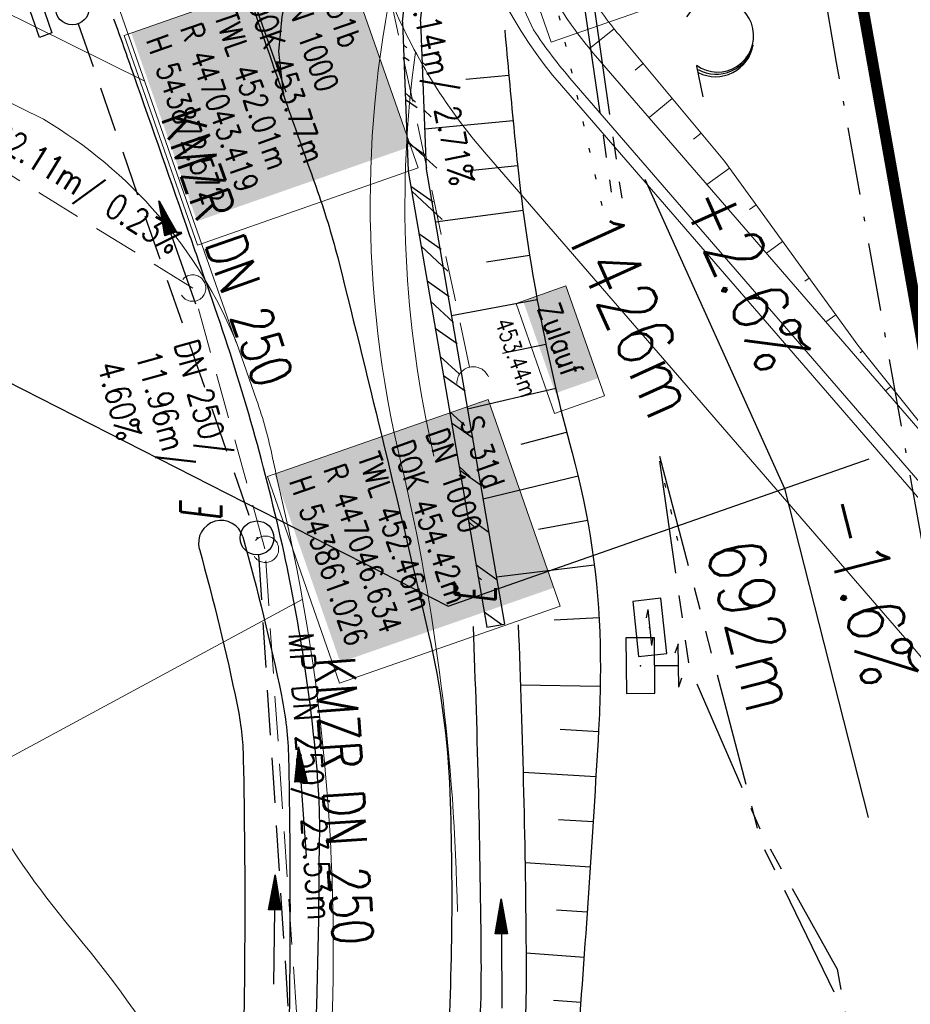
# Model space of a CAD drawing. Extents: x 446740 to 447511, y 442825 to 444215.
# Tile 59 of 94: x 447036 to 447076, y 443840 to 443884. Entities that reach past the tile are written whole.
import ezdxf
from ezdxf.enums import TextEntityAlignment as Align

# ---------------------------------------------------------------- set-up
doc = ezdxf.new("R2010")
doc.units = 0
doc.header["$LTSCALE"] = 2
doc.header["$MEASUREMENT"] = 0
for name, pattern in [('AUSGEZOGEN', [0]), ('BAB-FM2', [2.6, 1.5, -0.5, 0.1, -0.5]), ('GESTRICH-X2', [1.5, 1, -0.5]), ('PHANTOMX2', [5, 2.5, -0.5, 0.5, -0.5, 0.5, -0.5]), ('PUNKTX2_STR', [0.6, 0.1, -0.5])]:
    doc.linetypes.add(name, pattern=pattern)
doc.layers.get('0').update_dxf_attribs({"linetype": 'AUSGEZOGEN'})
for name, color, linetype in [('205-GRENZL-BAB', 7, 'AUSGEZOGEN'), ('ANMERKUNG', 7, 'CONTINUOUS'), ('BAB_FM', 5, 'BAB-FM2'), ('Beschriftung', 7, 'CONTINUOUS'), ('BOESCHG', 250, 'AUSGEZOGEN'), ('DB-Bestand', 8, 'CONTINUOUS'), ('FBRTOP', 250, 'AUSGEZOGEN'), ('Hintergrund', 7, 'CONTINUOUS'), ('Hintergrundplan', 7, 'CONTINUOUS'), ('KANAL', 7, 'GESTRICH-X2'), ('Lichtwellenleiter COLT', 46, 'PHANTOMX2'), ('Lichtwellenleiter GLH', 46, 'PHANTOMX2'), ('MULDE', 250, 'AUSGEZOGEN'), ('NUTZUNG', 8, 'PUNKTX2_STR'), ('NZ', 250, 'AUSGEZOGEN'), ('PFEIL', 7, 'CONTINUOUS'), ('PFEILTOP', 200, 'AUSGEZOGEN'), ('Rinne', 200, 'CONTINUOUS'), ('SCHSYMBOL', 200, 'AUSGEZOGEN'), ('SIGNATUR', 4, 'AUSGEZOGEN'), ('STRASSE', 250, 'AUSGEZOGEN'), ('TEXTO', 4, 'CONTINUOUS'), ('WALD', 8, 'AUSGEZOGEN')]:
    doc.layers.add(name, color=color, linetype=linetype)
doc.styles.add('11', font='txt_____.ttf', dxfattribs={"width": 0.8, "height": 1})
doc.styles.add('6', font='txt_____.ttf', dxfattribs={"width": 0.8, "height": 1})
doc.styles.add('8', font='txt_____.ttf', dxfattribs={"width": 0.8, "height": 1})
doc.styles.add('ROMANS', font='romans.shx', dxfattribs={"width": 0.8})

# ---------------------------------------------------------------- blocks, each defined once
blk = doc.blocks.new('GST')
at = {"color": 0}
blk.add_circle((0, 0), 0.75, dxfattribs=at)
blk.add_point((0, 0), dxfattribs=at)
blk = doc.blocks.new('17')
blk.add_lwpolyline([(-0.755, -1.218), (0.748, -1.218), (0.748, -1.801), (-0.755, -1.801)], close=True)
blk.add_blockref('GST', (0, 0))
blk = doc.blocks.new('10')
blk.add_blockref('GST', (0, 0))
blk = doc.blocks.new('PFEIL2')
at = {"color": 0}
for p, q in [((0.88, 0.002), (-2.401, -0.012)), ((0.881, -0.271), (0.879, 0.276)), ((0.879, 0.276), (2.429, 0.009)), ((0.911, 0.27), (0.879, 0.265)), ((0.965, 0.261), (0.879, 0.246)), ((1.019, 0.252), (0.879, 0.228)), ((1.073, 0.242), (0.879, 0.209)), ((1.127, 0.233), (0.879, 0.191)), ((1.181, 0.224), (0.879, 0.172)), ((1.235, 0.214), (0.879, 0.154)), ((1.289, 0.205), (0.879, 0.135)), ((1.343, 0.196), (0.879, 0.117)), ((1.397, 0.187), (0.879, 0.098)), ((1.451, 0.177), (0.879, 0.08)), ((1.505, 0.168), (0.879, 0.061)), ((1.559, 0.159), (0.88, 0.043)), ((1.613, 0.149), (0.88, 0.024)), ((1.668, 0.14), (0.88, 0.006)), ((1.722, 0.131), (0.88, -0.013)), ((1.776, 0.121), (0.88, -0.031)), ((1.83, 0.112), (0.88, -0.05)), ((1.884, 0.103), (0.88, -0.068)), ((1.938, 0.094), (0.88, -0.087)), ((1.992, 0.084), (0.88, -0.105)), ((2.046, 0.075), (0.88, -0.124)), ((2.1, 0.066), (0.88, -0.142)), ((2.154, 0.056), (0.88, -0.161)), ((2.208, 0.047), (0.88, -0.179)), ((2.262, 0.038), (0.881, -0.198)), ((2.316, 0.029), (0.881, -0.216)), ((2.37, 0.019), (0.881, -0.235)), ((2.424, 0.01), (0.881, -0.253)), ((2.429, 0.009), (0.881, -0.271))]:
    blk.add_line(p, q, dxfattribs=at)
blk = doc.blocks.new('KS')
for p, q in [((-1.142, 0), (1.135, 0)), ((-1.142, 0), (-0.637, -0.151)), ((0.631, 0.151), (1.135, 0))]:
    blk.add_line(p, q)
blk.add_lwpolyline([(-1.762, -0.888), (1.737, -0.883), (1.735, 0.913), (-1.765, 0.908)], close=True)
blk.add_point((0, 0))
blk.add_point((0, 0))
blk = doc.blocks.new('SK')
for p, q in [((0.816, 2.58), (1.384, 2.379)), ((-1.353, 2.373), (1.384, 2.379)), ((-1.347, 2.379), (-0.78, 2.178)), ((-0.006, 0.873), (0, 2.373))]:
    blk.add_line(p, q)
blk.add_lwpolyline([(-1.761, -0.906), (1.738, -0.908), (1.74, 0.888), (-1.76, 0.89)], close=True)
blk.add_point((0, 0))
blk = doc.blocks.new('LW')
at = {"color": 0}
blk.add_line((1.183, 0.003), (2.575, 0.003), dxfattribs=at)
for centre, radius, start, end in [((0.065, 1.189), 1.6, 312.7202, 226.7249), ((0.169, 1.08), 1.681, 321.1992, 68.9844), ((0.083, 1.129), 1.668, 319.2916, 65.2101)]:
    blk.add_arc(centre, radius, start, end, dxfattribs=at)
blk = doc.blocks.new('Schacht')
at = {"color": 18, "lineweight": 9, "true_color": 0x000000}
blk.add_circle((0, 0), 0.779, dxfattribs=at)
blk = doc.blocks.new('Ein-_Auslauf')
at = {"color": 18, "lineweight": 9, "true_color": 0x000000}
blk.add_lwpolyline([(-0.700676, -0.583948, -0.816874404), (0.724419, -0.589597)], format="xyb", dxfattribs=at)

msp = doc.modelspace()

# ---------------------------------------------------------------- hatches: boundary and pattern name
at = {"layer": 'PFEILTOP'}
h = msp.add_hatch(dxfattribs=at)
h.set_pattern_fill('_USER', color=256, scale=1.5, angle=45, style=0, pattern_type=0)
h.set_pattern_definition([(317.184, (447053.9302, 443881.9871), (1.01947, 1.10031), [])])
edge = h.paths.add_edge_path()
edge.add_line((447053.861, 443883.81), (447054.111, 443877.255))
edge.add_line((447053.061, 443883.78), (447053.313, 443877.171))
edge.add_line((447053.313, 443877.171), (447056.783, 443857.016))
h = msp.add_hatch(dxfattribs=at)
h.set_pattern_fill('_USER', color=256, scale=1.5, angle=45, style=0, pattern_type=0)
h.set_pattern_definition([(324.767, (447054.3525, 443875.85), (0.86535, 1.22522), [])])
edge = h.paths.add_edge_path()
edge.add_line((447054.111, 443877.255), (447057.571, 443857.152))
edge.add_line((447053.061, 443883.78), (447053.313, 443877.171))
edge.add_line((447053.313, 443877.171), (447056.783, 443857.016))
edge.add_line((447056.783, 443857.016), (447057.571, 443857.152))

# ---------------------------------------------------------------- linework, layer by layer
at = {"layer": '205-GRENZL-BAB', "const_width": 0.5, "flags": 128}
msp.add_lwpolyline([(447056.378, 443980.492), (447079.239, 443851.558)], dxfattribs=at)
at = {"layer": 'BAB_FM', "flags": 128}
msp.add_lwpolyline([(447068.363, 443904.719), (447072.235, 443881.978), (447080.486, 443835.731), (447091.899, 443799.743), (447102.4, 443769.403), (447103.766, 443741.276), (447096.969, 443730.422), (447073.729, 443711.697), (447072.383, 443704.87), (447075.273, 443696.844), (447077.284, 443691.093), (447081.863, 443681.701), (447088.041, 443663.733), (447113.34, 443592.99), (447114.702, 443588.905)], dxfattribs=at)
at = {"layer": 'Beschriftung', "color": 18, "lineweight": 9, "true_color": 0x000000}
for points in [[(447066.15, 443895.552), (447069.387, 443886.284), (447059.632, 443882.877), (447056.395, 443892.144), (447066.15, 443895.552)], [(447050.511, 443886.584), (447053.748, 443877.316), (447043.993, 443873.908), (447040.755, 443883.176), (447050.511, 443886.584)], [(447060.279, 443872.104), (447061.988, 443867.239), (447059.786, 443866.466), (447058.078, 443871.33), (447060.279, 443872.104)], [(447056.844, 443867.081), (447060.035, 443857.947), (447050.28, 443854.539), (447047.089, 443863.673), (447056.844, 443867.081)]]:
    msp.add_lwpolyline(points, close=True, dxfattribs=at)
at = {"layer": 'BOESCHG'}
for p, q in [((447055.865, 443881.234), (447057.763, 443881.41)), ((447054.042, 443879.049), (447057.95, 443879.419)), ((447056.152, 443877.214), (447058.15, 443877.429)), ((447054.511, 443874.928), (447058.389, 443875.444)), ((447056.772, 443873.163), (447058.677, 443873.464)), ((447055.222, 443870.797), (447059.013, 443871.493)), ((447057.488, 443869.131), (447059.399, 443869.531)), ((447055.934, 443866.661), (447059.833, 443867.578)), ((447058.303, 443865.111), (447060.315, 443865.637)), ((447056.619, 443862.685), (447060.823, 443863.703)), ((447059.077, 443861.353), (447061.238, 443861.747)), ((447057.213, 443859.235), (447061.54, 443859.77)), ((447061.75, 443857.427), (447059.768, 443857.33)), ((447058.275, 443854.465), (447061.802, 443854.407)), ((447060.031, 443852.505), (447061.727, 443852.409)), ((447058.39, 443850.605), (447061.611, 443850.412)), ((447059.963, 443848.512), (447061.488, 443848.416)), ((447058.476, 443846.609), (447061.36, 443846.42)), ((447059.866, 443844.518), (447061.226, 443844.424)), ((447058.526, 443842.612), (447061.087, 443842.429)), ((447059.729, 443840.525), (447060.941, 443840.435))]:
    msp.add_line(p, q, dxfattribs=at)
at = {"layer": 'BOESCHG', "flags": 128}
msp.add_lwpolyline([(447062.656, 443990.75, 0.00045), (447067.321, 443961.064, 0.000887), (447069.727, 443946.02, 0.000001), (447073.577, 443922.212, -0.000001), (447076.766, 443902.495, -0.000149), (447078.209, 443893.553, -0.000062), (447081.684, 443871.969)], format="xyb", dxfattribs=at)
at = {"layer": 'BOESCHG'}
msp.add_lwpolyline([(447057.58, 443883.402, 0.001135), (447057.977, 443879.12, 0.002966), (447058.143, 443877.483, 0.040248), (447060.561, 443864.717, -0.061358), (447061.795, 443856.265, -0.019821), (447061.73, 443852.472, -0.005211), (447060.761, 443838.08, -0.014895), (447057.641, 443809.153, 0.017804), (447055.172, 443784.936, 0.015344), (447054.925, 443777.947, 0.004096), (447055.018, 443751.754, 0.026542), (447055.452, 443745.073, 0.012024), (447057.541, 443730.451)], format="xyb", dxfattribs=at)
at = {"layer": 'DB-Bestand', "linetype": 'Continuous'}
msp.add_line((447035.362, 443916.183), (447047.907, 443880.685), dxfattribs=at)
at = {"layer": 'FBRTOP', "color": 0, "const_width": 0.5}
for points in [[(447118.971, 443523.408, 0), (447120.057, 443520.305, 0.000001), (447128.316, 443496.708, -0.000001), (447136.574, 443473.112)], [(446961.367, 443973.726, -0.000008), (446963.147, 443968.64, -0.000007), (446967.276, 443956.841, 0.000013), (446971.405, 443945.042, 0.000013), (446975.535, 443933.245, -0.000019), (446979.664, 443921.447, -0.000006), (446983.793, 443909.648, 0.000004), (446987.922, 443897.849, 0.000002), (447000.31, 443862.454, 0.000002), (447012.697, 443827.06, 0.000004), (447025.085, 443791.665, -0.000006), (447037.473, 443756.271, 0), (447039.084, 443751.668, 0.000003)], [(446950.07, 443969.773, 0.000089), (446952.953, 443961.485, 0.000026), (446968.558, 443916.655, 0.000443), (446969.471, 443914.039, 0.00013), (446975.672, 443896.342, -0.000082), (446985.547, 443868.172, -0.00001), (446990.142, 443855.056, -0.000011), (446994.25, 443843.328, -0.000533), (447001.752, 443821.837, 0.000455), (447010.521, 443796.702, 0.000701), (447018.513, 443773.963, -0.000624), (447027.494, 443748.425, -0.000234), (447028.928, 443744.324, 0.000022), (447043.87, 443701.542, 0.000434), (447045.613, 443696.566, 0.000135), (447051.241, 443680.557)]]:
    msp.add_lwpolyline(points, format="xyb", dxfattribs=at)
at = {"layer": 'FBRTOP', "color": 0}
msp.add_lwpolyline([(446964.221, 443974.725, 0.000003), (446967.365, 443965.643, 0.00002), (446968.622, 443962.013, 0.001124), (446976.568, 443939.234, -0.000442), (446996.834, 443881.391), (447012.742, 443835.838, 0.000388), (447024.088, 443803.43, 0.00025), (447041.743, 443753.205)], format="xyb", dxfattribs=at)
at = {"layer": 'Hintergrund', "color": 254, "lineweight": 18, "true_color": 0xcccccc}
for p, q in [((447045.711, 443869.598), (447006.999, 443980.103)), ((447018.739, 443892.537), (447041.665, 443881.145)), ((447037.179, 443879.466), (447020.226, 443887.89)), ((447062.416, 443883.464), (447061.321, 443882.599)), ((447063.695, 443881.926), (447063.347, 443881.636)), ((447064.978, 443880.392), (447063.96, 443879.541)), ((447066.261, 443878.858), (447065.93, 443878.582)), ((447067.523, 443877.307), (447066.522, 443876.583)), ((447068.695, 443875.687), (447068.409, 443875.48)), ((447069.868, 443874.067), (447069.15, 443873.547)), ((447071.041, 443872.447), (447070.848, 443872.308)), ((447072.213, 443870.827), (447071.778, 443870.512)), ((447045.717, 443869.6), (447046.604, 443867.069)), ((447073.399, 443869.217), (447073.301, 443869.138)), ((447074.65, 443867.656), (447074.414, 443867.467))]:
    msp.add_line(p, q, dxfattribs=at)
for points in [[(447055.484, 443844.447, 0.05367), (447053.005, 443864.239, -0.120248), (447053.041, 443887.365), (447058.177, 443908.825, 0.144021), (447057.311, 443925.735), (447036.214, 443985.944)], [(447087.266, 443842.904, 0.118379), (447078.675, 443859.49), (447060.086, 443880.961, -0.24167), (447055.756, 443898.707)], [(447058.855, 443883.427, -0.166149), (447056.728, 443898.474)], [(447049.691, 443835.503), (447049.138, 443828.375), (447048.764, 443824.904, 0.097186), (447038.458, 443843.63, -0.09023), (447031.382, 443856.077), (447020.225, 443887.89)], [(447082.897, 443841.825, 0.118379), (447075.273, 443856.545), (447056.684, 443878.016, -0.082189), (447052.505, 443884.838)], [(447054.452, 443864.581, -0.092502), (447053.635, 443882.436)], [(447045.717, 443869.6, 0.163866), (447037.179, 443879.466)], [(447047.315, 443864.502, 0.033334), (447046.604, 443867.069)], [(447049.691, 443835.503, 0.079036), (447047.653, 443862.976, -0.007043), (447047.315, 443864.502)]]:
    msp.add_lwpolyline(points, format="xyb", dxfattribs=at)
for points in [[(447079.654, 443861.414), (447073.187, 443869.482), (447067.301, 443877.614), (447062.648, 443883.178), (447062.551, 443883.295), (447062.455, 443883.414), (447062.361, 443883.533), (447062.267, 443883.653), (447062.175, 443883.774), (447062.084, 443883.896), (447061.994, 443884.018), (447061.905, 443884.142), (447061.818, 443884.266), (447061.731, 443884.391), (447061.689, 443884.452), (447061.646, 443884.516), (447061.561, 443884.643), (447061.478, 443884.77), (447061.397, 443884.898), (447061.316, 443885.026)], [(447079.654, 443861.414), (447061.598, 443882.27), (447061.491, 443882.395), (447061.385, 443882.521), (447061.28, 443882.648), (447061.176, 443882.776), (447061.073, 443882.905), (447060.972, 443883.035), (447060.871, 443883.166), (447060.772, 443883.298), (447060.674, 443883.43), (447060.578, 443883.564), (447060.531, 443883.629), (447060.482, 443883.698), (447060.388, 443883.834), (447060.295, 443883.97), (447060.203, 443884.107), (447060.113, 443884.244)], [(447078.503, 443860.452), (447060.464, 443881.288), (447060.348, 443881.423), (447060.233, 443881.56), (447060.119, 443881.698), (447060.007, 443881.836), (447059.895, 443881.976), (447059.786, 443882.117), (447059.677, 443882.259), (447059.569, 443882.401), (447059.463, 443882.545), (447059.359, 443882.69), (447059.308, 443882.761), (447059.255, 443882.836), (447059.153, 443882.982), (447059.052, 443883.13), (447058.953, 443883.278), (447058.855, 443883.427)]]:
    msp.add_lwpolyline(points, dxfattribs=at)
at = {"layer": 'Hintergrundplan', "color": 254, "lineweight": 18, "true_color": 0xcccccc}
for p, q in [((447045.711, 443869.598), (447006.999, 443980.103)), ((447018.739, 443892.537), (447041.665, 443881.145)), ((447037.179, 443879.466), (447020.226, 443887.89)), ((447062.416, 443883.464), (447061.321, 443882.599)), ((447063.695, 443881.926), (447063.347, 443881.636)), ((447064.978, 443880.392), (447063.96, 443879.541)), ((447066.261, 443878.858), (447065.93, 443878.582)), ((447067.523, 443877.307), (447066.522, 443876.583)), ((447068.695, 443875.687), (447068.409, 443875.48)), ((447069.868, 443874.067), (447069.15, 443873.547)), ((447071.041, 443872.447), (447070.848, 443872.308)), ((447072.213, 443870.827), (447071.778, 443870.512)), ((447045.717, 443869.6), (447046.604, 443867.069)), ((447073.399, 443869.217), (447073.301, 443869.138)), ((447074.65, 443867.656), (447074.414, 443867.467)), ((447033.934, 443850.3), (447048.629, 443858.233))]:
    msp.add_line(p, q, dxfattribs=at)
for points in [[(447055.484, 443844.447, 0.05367), (447053.005, 443864.239, -0.120248), (447053.041, 443887.365), (447058.177, 443908.825, 0.144021), (447057.311, 443925.735), (447036.214, 443985.944)], [(447087.266, 443842.904, 0.118379), (447078.675, 443859.49), (447060.086, 443880.961, -0.24167), (447055.756, 443898.707)], [(447058.855, 443883.427, -0.166149), (447056.728, 443898.474)], [(447049.691, 443835.503), (447049.138, 443828.375), (447048.764, 443824.904, 0.097186), (447038.458, 443843.63, -0.09023), (447031.382, 443856.077), (447020.225, 443887.89)], [(447082.897, 443841.825, 0.118379), (447075.273, 443856.545), (447056.684, 443878.016, -0.082189), (447052.505, 443884.838)], [(447054.452, 443864.581, -0.092502), (447053.635, 443882.436)], [(447045.717, 443869.6, 0.163866), (447037.179, 443879.466)], [(447047.315, 443864.502, 0.033334), (447046.604, 443867.069)], [(447049.691, 443835.503, 0.079036), (447047.653, 443862.976, -0.007043), (447047.315, 443864.502)]]:
    msp.add_lwpolyline(points, format="xyb", dxfattribs=at)
for points in [[(447079.654, 443861.414), (447073.187, 443869.482), (447067.301, 443877.614), (447062.648, 443883.178), (447062.551, 443883.295), (447062.455, 443883.414), (447062.361, 443883.533), (447062.267, 443883.653), (447062.175, 443883.774), (447062.084, 443883.896), (447061.994, 443884.018), (447061.905, 443884.142), (447061.818, 443884.266), (447061.731, 443884.391), (447061.689, 443884.452), (447061.646, 443884.516), (447061.561, 443884.643), (447061.478, 443884.77), (447061.397, 443884.898), (447061.316, 443885.026)], [(447079.654, 443861.414), (447061.598, 443882.27), (447061.491, 443882.395), (447061.385, 443882.521), (447061.28, 443882.648), (447061.176, 443882.776), (447061.073, 443882.905), (447060.972, 443883.035), (447060.871, 443883.166), (447060.772, 443883.298), (447060.674, 443883.43), (447060.578, 443883.564), (447060.531, 443883.629), (447060.482, 443883.698), (447060.388, 443883.834), (447060.295, 443883.97), (447060.203, 443884.107), (447060.113, 443884.244)], [(447078.503, 443860.452), (447060.464, 443881.288), (447060.348, 443881.423), (447060.233, 443881.56), (447060.119, 443881.698), (447060.007, 443881.836), (447059.895, 443881.976), (447059.786, 443882.117), (447059.677, 443882.259), (447059.569, 443882.401), (447059.463, 443882.545), (447059.359, 443882.69), (447059.308, 443882.761), (447059.255, 443882.836), (447059.153, 443882.982), (447059.052, 443883.13), (447058.953, 443883.278), (447058.855, 443883.427)]]:
    msp.add_lwpolyline(points, dxfattribs=at)
at = {"layer": 'KANAL', "color": 92, "lineweight": 9, "true_color": 0x00b400}
for p, q in [((447056.024, 443868.511, 453.443), (447048.464, 443903.855, 454.391)), ((447043.782, 443872.004, 453.751), (447025.001, 443883.662)), ((447046.975, 443860.482, 454.423), (447043.782, 443872.004, 453.751)), ((447048.575, 443837.004, 454.463), (447046.975, 443860.482, 454.423))]:
    msp.add_line(p, q, dxfattribs=at)
at = {"layer": 'KANAL'}
for p, q in [((447038.719, 443883.688), (447046.375, 443861.656)), ((447046.688, 443860.219), (447048.125, 443838.281))]:
    msp.add_line(p, q, dxfattribs=at)
at = {"layer": 'Lichtwellenleiter COLT', "flags": 128}
for points in [[(447057.385, 443914.479), (447060.02, 443891.99), (447062.289, 443876.251)], [(447064.422, 443864.573), (447068.91, 443847.52), (447072.67, 443839.81), (447077.26, 443813.73), (447077.84, 443780.36), (447075.72, 443742.94), (447074.53, 443724.68), (447075.39, 443709.36), (447080.92, 443680.16), (447086.78, 443661.15), (447091.97, 443646.45), (447103.37, 443614.36), (447120.37, 443564.47), (447134.53, 443522.63), (447135.945, 443518.731), (447149.92, 443480.21), (447172.73, 443414.51), (447188.84, 443369.58), (447210.94, 443306.43), (447229.77, 443252.99), (447235.06, 443236.42), (447240.37, 443221.29), (447249.63, 443193.81), (447256.61, 443173.59), (447271.46, 443133.27), (447287.88, 443081.86), (447309.84, 443012.75), (447321.17, 442970.28), (447336.85, 442908.82), (447338.173, 442903.098)]]:
    msp.add_lwpolyline(points, dxfattribs=at)
at = {"layer": 'Lichtwellenleiter GLH', "flags": 128}
for points in [[(447056.118, 443914.11), (447057.794, 443907.87), (447061.362, 443885.636), (447062.752, 443875.974)], [(447064.425, 443864.352), (447065.727, 443855.302), (447068.997, 443847.784), (447072.274, 443841.889), (447077.231, 443815.469), (447078.194, 443786.822), (447077.093, 443765.202), (447087.419, 443659.693), (447115.326, 443580.92)]]:
    msp.add_lwpolyline(points, dxfattribs=at)
at = {"layer": 'MULDE'}
for points in [[(447046.002, 443861.001, -0.01688), (447047.706, 443853.991, -0.046257), (447048.02, 443851.211, -0.009394), (447048.033, 443838.775, -0.02362)], [(447056.178, 443857.044, -0.008107), (447056.529, 443842.276, -0.022848), (447056.332, 443837.116, -0.010223), (447054.219, 443816.935, 0.023631)]]:
    msp.add_lwpolyline(points, format="xyb", dxfattribs=at)
at = {"layer": 'MULDE', "flags": 128}
for points in [[(447044.076, 443860.463, -0.01688), (447045.748, 443853.584, -0.046257), (447046.02, 443851.171, -0.011956), (447045.956, 443835.441, -0.02362), (447045.362, 443827.567, -0.004796), (447044.27, 443819.344, 0.002623), (447042.202, 443804.272, 0.006731), (447041.489, 443798.247, 0.003342), (447040.303, 443786.126, 0.003342)], [(447058.176, 443857.124, -0.008107), (447058.528, 443842.291, -0.022848), (447058.324, 443836.948, -0.015678), (447054.734, 443805.915, 0.023631), (447052.692, 443785.419, 0.012337), (447052.427, 443775.736, 0.005092), (447052.603, 443752.173, 0.034346), (447053.253, 443744.658, 0.016394), (447056.242, 443728.931, 0.016394)]]:
    msp.add_lwpolyline(points, format="xyb", dxfattribs=at)
at = {"layer": 'MULDE'}
msp.add_arc((447045.039, 443860.732), 1, 15.5978, 195.5978, dxfattribs=at)
at = {"layer": 'NUTZUNG', "flags": 128}
for points in [[(447061.882, 443875.656), (447059.624, 443885.65), (447056.894, 443914.013)], [(447065.228, 443860.845), (447064.466, 443864.219)]]:
    msp.add_lwpolyline(points, dxfattribs=at)
at = {"layer": 'NZ'}
for p, q in [((447063.775, 443876.812), (447069.947, 443863.141)), ((447035.536, 443867.903), (447055.081, 443857.936)), ((447055.081, 443857.936), (447073.694, 443864.453)), ((447069.947, 443863.141), (447073.651, 443848.605))]:
    msp.add_line(p, q, dxfattribs=at)
at = {"layer": 'Rinne'}
for points in [[(447053.061, 443883.78, 0.007215), (447053.459, 443887.941, 0.018758), (447053.529, 443889.548, 0.002508), (447053.537, 443899.313, 0.016328), (447053.482, 443900.813, 0.000879), (447053.248, 443904.087, 0.000308), (447052.559, 443913.436, 0.00071), (447051.828, 443923.078, 0.001484), (447051.458, 443927.693, 0.033768), (447051.275, 443928.902, 0.01137), (447050.41, 443932.423, 0.123245), (447047.712, 443937.262, -0.138974), (447045.443, 443941.643, -0.010107), (447044.806, 443945.117, -0.00511), (447043.755, 443952.023, -0.017238), (447042.891, 443960.121, 0.050173), (447042.411, 443962.883, 0.053456), (447041.751, 443964.54, 0.03286), (447037.907, 443971.517, -0.007898)], [(447053.861, 443883.81, 0.007222), (447054.259, 443887.939, 0.018934), (447054.329, 443889.52, 0.002571), (447054.339, 443899.305, 0.01634), (447054.282, 443900.843, 0.000867), (447054.046, 443904.155, 0.000307), (447053.357, 443913.496, 0.000711), (447052.63, 443923.085, 0.001442), (447052.252, 443927.811, 0.03381)]]:
    msp.add_lwpolyline(points, format="xyb", dxfattribs=at)
at = {"layer": 'Rinne', "flags": 128}
for points in [[(447053.061, 443883.78), (447053.313, 443877.171), (447056.783, 443857.016)], [(447056.783, 443857.016), (447057.571, 443857.152)]]:
    msp.add_lwpolyline(points, dxfattribs=at)
at = {"layer": 'Rinne'}
for points in [[(447053.861, 443883.81), (447054.111, 443877.255)], [(447054.111, 443877.255), (447057.571, 443857.152)]]:
    msp.add_lwpolyline(points, dxfattribs=at)
at = {"layer": 'STRASSE'}
for points in [[(446994.841, 443941.603, -0.000001), (446989.039, 443958.198, -0.000032)], [(447062.812, 443984.485, 0.000031), (447067.774, 443953.189, 0.000135), (447068.931, 443945.908, 0.000002), (447074.525, 443910.767, 0.000014), (447075.333, 443905.695, 0.000003), (447075.577, 443904.158, 0.000002), (447075.88, 443902.258, 0.000405)], [(447056.172, 444006.907, 0.000256), (447057.959, 443995.782, 0.000007), (447066.417, 443943.312, -0.000072), (447067.235, 443938.233, -0.000506), (447069.899, 443921.568, 0.000383), (447073.414, 443899.55, 0.002551), (447074.205, 443894.777, 0.000503), (447078.363, 443870.591, 0.006787), (447082.529, 443848.311, 0.026597), (447083.97, 443842.705, 0.011408), (447085.657, 443837.742, 0.003012), (447092.583, 443819.14, 0.000539), (447102.034, 443794.298, 0.00389), (447103.374, 443790.868, 0.002567), (447104.913, 443787.074, -0.001252), (447108.088, 443779.304, -0.003407), (447110.594, 443773.006, -0.003634)], [(447004.522, 443984.274, 0.013483), (447005.141, 443982.442, 0.018379), (447005.68, 443981.13, 0.004639), (447006.593, 443979.168, 0.048663), (447006.7, 443978.991, 0.04272), (447007.105, 443978.534, 0.00936), (447009.154, 443976.656, 0.010751), (447010.735, 443975.32, -0.0134), (447011.997, 443974.242, -0.03425), (447013.574, 443972.611, -0.021464), (447015.785, 443969.746, -0.019911), (447017.514, 443967.075, -0.044873), (447018.123, 443965.798, -0.004791), (447019.374, 443962.326, -0.000504), (447030.905, 443929.214, -0.000095), (447044.341, 443890.484, 0.000368), (447047.811, 443880.499, 0.001539), (447048.2, 443879.394, -0.000545), (447049.304, 443876.275, -0.023323), (447050.243, 443873.158, -0.004484), (447054.215, 443856.708, -0.047748), (447055.15, 443849.699, -0.025986), (447054.957, 443836.728)], [(447076.053, 443901.179, 0.000038), (447077.929, 443889.524, 0.000629)], [(447048.554, 443827.003, 0.018351), (447049.385, 443847.234, 0.028572), (447049.306, 443850.405, 0.033395), (447047.823, 443860.294, 0.029605), (447044.762, 443871.147, 0.000058), (447044.039, 443873.228, 0.000111), (447043.661, 443874.317, 0.00065), (447041.176, 443881.432, 0.001872), (447040.301, 443883.897, 0.056151)]]:
    msp.add_lwpolyline(points, format="xyb", dxfattribs=at)
at = {"layer": 'STRASSE', "flags": 128}
msp.add_lwpolyline([(447047.811, 443880.499), (447047.588, 443882.46), (447047.736, 443884), (447048.038, 443885.474), (447048.26, 443887.489), (447048.016, 443888.858), (447038.709, 443915.867), (447028.833, 443944.241), (447023.831, 443958.512), (447022.877, 443960.645), (447022.523, 443961.122), (447021.477, 443962.145), (447019.725, 443963.673), (447018.943, 443964.509), (447018.123, 443965.798)], dxfattribs=at)

# ---------------------------------------------------------------- block references
at = {"layer": 'KANAL', "xscale": 0.75, "yscale": 0.75}
for p in [(447043.782, 443872.004), (447046.997, 443860.458)]:
    msp.add_blockref('Schacht', p, dxfattribs=at)
at = {"layer": 'KANAL', "rotation": 12.07260131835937}
msp.add_blockref('Ein-_Auslauf', (447056.024, 443868.511), dxfattribs=at)
at = {"layer": 'PFEIL'}
for p, rotation in [((447043.1, 443873.573), 109.2155000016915), ((447048.628, 443849.296), 93.77929999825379)]:
    msp.add_blockref('PFEIL2', p, dxfattribs=dict(at, rotation=rotation))
at = {"layer": 'PFEILTOP'}
for p, rotation in [((447047.387, 443843.637), 88.920166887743), ((447057.438, 443842.576), 90)]:
    msp.add_blockref('PFEIL2', p, dxfattribs=dict(at, rotation=rotation))
at = {"layer": 'SCHSYMBOL', "rotation": 289.2892}
for name, p in [('17', (447038.46, 443884.39)), ('10', (447046.627, 443860.958))]:
    msp.add_blockref(name, p, dxfattribs=at)
at = {"layer": 'SIGNATUR'}
for name, p, xscale, yscale, zscale, rotation in [('KS', (447063.984, 443856.994), 0.6999999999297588, 0.6999999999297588, 0.6999999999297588, 275.9637051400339), ('SK', (447063.586, 443855.31), 0.6999999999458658, 0.6999999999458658, 0.6999999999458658, 270.5529785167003)]:
    msp.add_blockref(name, p, dxfattribs=dict(at, xscale=xscale, yscale=yscale, zscale=zscale, rotation=rotation))
at = {"layer": 'WALD', "rotation": 281.8129182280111}
msp.add_blockref('LW', (447065.811, 443882.975), dxfattribs=at)

# ---------------------------------------------------------------- texts
at = {"layer": 'ANMERKUNG', "style": 'ROMANS', "oblique": 7, "width": 0.5}
for p in [(447045.039, 443861.732), (447057.177, 443858.084)]:
    msp.add_text('E', height=1.8, rotation=90, dxfattribs=at).set_placement(p)
at = {"layer": 'Beschriftung', "color": 92, "true_color": 0x00b400, "char_height": 1.1, "attachment_point": 1, "line_spacing_factor": 0.959981, "style": '6'}
for s, insert, rotation in [('UP DN 300/ 36.14m/ 2.71%', (447052.589, 443893.943), 282.0726), ('MP DN 250/ 22.11m/ 0.23%', (447028.345, 443883.734), 328.1706), ('DN 250/^J11.96m/^J4.60%', (447044.007, 443869.831), 285.4892), ('MP DN 250/ 23.53m', (447049.117, 443856.815), 273.8986)]:
    msp.add_mtext(s, dxfattribs=dict(at, insert=insert, rotation=rotation))
at = {"layer": 'Beschriftung', "color": 18, "true_color": 0x000000, "char_height": 1, "attachment_point": 1, "line_spacing_factor": 0.959981, "style": '8', "bg_fill": 1, "box_fill_scale": 1.5, "bg_fill_color": 256, "bg_fill_true_color": 11599800, "bg_fill_transparency": 0}
for s, insert, rotation in [('S 31b^JDN 1000^JDOK 453.77m^JTWL 452.01m^JR 447043.419^JH 543872.572', (447050.203, 443885.947), 289.2551), ('Zulauf', (447059.973, 443871.466), 289.3525), ('S 31d^JDN 1000^JDOK 454.42m^JTWL 452.46m^JR 447046.634^JH 543861.026', (447056.537, 443866.444), 289.2551)]:
    msp.add_mtext(s, dxfattribs=dict(at, insert=insert, rotation=rotation))
at = {"layer": 'KANAL', "color": 18, "true_color": 0x000000, "insert": (447057.851, 443870.759), "char_height": 0.75, "attachment_point": 1, "rotation": 289.3525, "line_spacing_factor": 0.959981, "style": '11'}
msp.add_mtext('453.44m', dxfattribs=at)
at = {"layer": 'NZ', "style": 'ROMANS', "width": 0.8}
for s, rotation, p in [('+2.6%', 294.2963, (447065.396, 443875.86)), ('1426m', 294.2963, (447060.171, 443874.604)), ('-1.6%', 284.2963, (447071.378, 443862.515)), ('692m', 284.2963, (447066.44, 443860.545))]:
    msp.add_text(s, height=2.5, rotation=rotation, dxfattribs=at).set_placement(p)
at = {"layer": 'TEXTO', "style": 'ROMANS', "width": 0.75}
for rotation, p in [(289.2155, (447044.462, 443873.512)), (273.7793, (447049.57, 443849.281))]:
    msp.add_text('KMZR DN 250', height=1.8, rotation=rotation, dxfattribs=at).set_placement(p, align=Align.CENTER)

doc.saveas('drawing.dxf')
